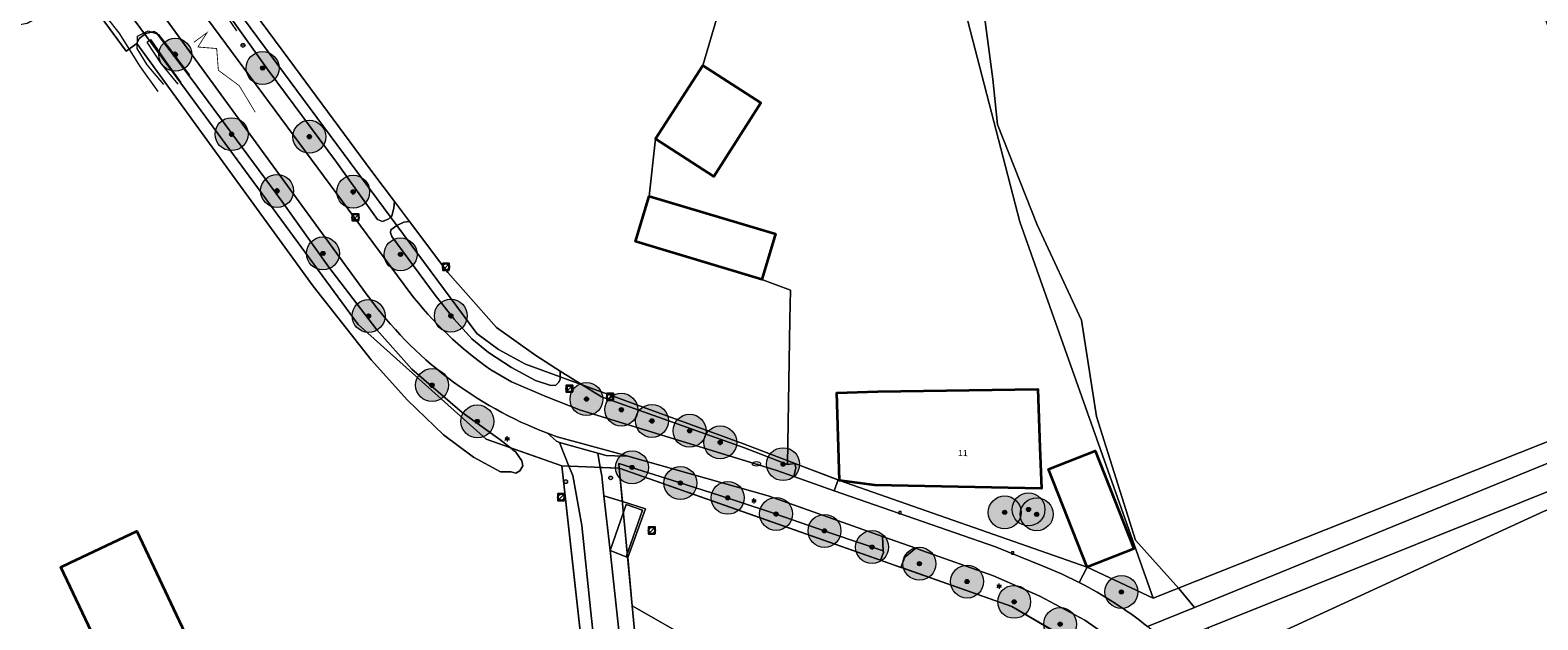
# Model space of a CAD drawing. Header units: metres. Extents: x 163543 to 168130, y 402678 to 405437.
# Tile 137 of 256: x 164793 to 164977, y 403471 to 403543. Entities that reach past the tile are written whole.
import ezdxf
from ezdxf.enums import TextEntityAlignment as Align

# ---------------------------------------------------------------- set-up
doc = ezdxf.new("R2010")
doc.units = ezdxf.units.M
doc.layers.get('0').update_dxf_attribs({"lineweight": 25})
for name, color, linetype, lineweight in [('X-CA190022.004-UO-BBM_bebording bebakening markering_v0.4$0$VERKEERSBORDPAAL', 7, 'Continuous', 25), ('X-CA190022.004-UO-BGT_Ondergrond$0$GE_201_SHDHek_Lijn_GEM', 253, 'X-CA190022.004-UO-BGT_Ondergrond$0$Hekwerk', 9), ('X-CA190022.004-UO-BGT_Ondergrond$0$GE_203_VGOHaag_Lijn_GEM', 253, 'X-CA190022.004-UO-BGT_Ondergrond$0$Heg', 9), ('X-CA190022.004-UO-BGT_Ondergrond$0$GE_314_WGDRijbaanLokaleweg_Vlak_GEM', 253, 'Continuous', 9), ('X-CA190022.004-UO-BGT_Ondergrond$0$GE_322_WGDInrit_Vlak_GEM', 253, 'Continuous', 9), ('X-CA190022.004-UO-BGT_Ondergrond$0$GE_363_OWGBerm_openverharding_Vlak_GEM', 253, 'Continuous', 9), ('X-CA190022.004-UO-BGT_Ondergrond$0$GE_364_OWGBerm_halfverhard_Vlak_GEM', 253, 'Continuous', 9), ('X-CA190022.004-UO-BGT_Ondergrond$0$GE_367_OWGBerm_groenvoorziening_grasenk_GEM', 253, 'Continuous', 9), ('X-CA190022.004-UO-BGT_Ondergrond$0$GE_401_OTDErf_Vlak_GEM', 253, 'Continuous', 9), ('X-CA190022.004-UO-BGT_Ondergrond$0$GE_4502_GBKN_Huisnummer_Lijn_GEM', 7, 'Continuous', 9), ('X-CA190022.004-UO-BGT_Ondergrond$0$GE_476_BTDGraslandagrarisch_Vlak_GEM', 253, 'Continuous', 9), ('X-CA190022.004-UO-BGT_Ondergrond$0$GE_477_BTDGroenvoorziening_Vlak_GEM', 253, 'Continuous', 9), ('X-CA190022.004-UO-BGT_Ondergrond$0$GE_491_VGOHaag_Inrichtend_Vlak_GEM', 253, 'Continuous', 9), ('X-CA190022.004-UO-BGT_Ondergrond$0$GE_523_WTDGreppel_drogesloot_Vlak_GEM', 253, 'Continuous', 9), ('X-CA190022.004-UO-BGT_Ondergrond$0$GE_601_PNDgrondvlakpand_Vlak_MV_GEM', 34, 'Continuous', 35), ('X-CA190022.004-UO-BGT_Ondergrond$0$GE_814_BRDVerkeersbord_Punt_GEM', 253, 'Continuous', 9), ('X-CA190022.004-UO-BGT_Ondergrond$0$GE_861_PALLichtmast_Punt_GEM', 253, 'Continuous', 9), ('X-CA190022.004-UO-BGT_Ondergrond$0$GE_882_PutBrandkraan_Punt_GEM', 253, 'Continuous', 9), ('X-CA190022.004-UO-BGT_Ondergrond$0$GE_885_PutInspectieofRioolput_Punt_GEM', 253, 'Continuous', 9), ('X-CA190022.004-UO-BGT_Ondergrond$0$GE_886_PutKolk_Punt_GEM', 253, 'Continuous', 9), ('X-CA190022.004-UO-BGT_Ondergrond$0$N-WE-RI-PUT_INSPECTIE-S', 253, 'Continuous', 9), ('X-CA190022.004-UO-DTM inmeting_v0.1$0$B-WE-GR-BOOM-S', 246, 'Continuous', 0), ('X-CA190022.004-UO-DTM inmeting_v0.1$0$B-WE-GW-TALUD_KRUIN-G', 246, 'Continuous', 0), ('X-CA190022.004-UO-DTM inmeting_v0.1$0$B-WE-GW-TALUD_TEEN-G', 246, 'Continuous', 0), ('X-CA190022.004-UO-DTM inmeting_v0.1$0$B-WE-IE-TERREINAFSCHEIDING_KUNSTMATIG_RASTERHEKWERK-G', 246, 'X-CA190022.004-UO-DTM inmeting_v0.1$0$IE-TERREINAFSCHEIDING-KUNSTMATIG-OPEN', 0), ('X-CA190022.004-UO-DTM inmeting_v0.1$0$B-WE-VH-VERHARDING_ASFALT-G', 246, 'Continuous', 0), ('X-CA190022.004-UO-DWM_Beplanting$0$B-WE-GR-BOOM-S AFKOMSTIG UIT BGT', 252, 'Continuous', 0), ('X-CA190022.004-UO-DWM_Snelfietsroute$0$N-WE-VW-MARKERING_LANGS_STREEP_DOORGETROKKEN_010-G', 7, 'Continuous', 0), ('X-CA190022.004-UO-KAD_Percelen$0$B-WE-KG-GRENS_PERCEEL-GV', 150, 'Continuous', 9), ('X-CA190022.004-UO-WHM_Riolering gemeente_NLCS_v0.1$0$B-WE-RI-PUT-S', 214, 'Continuous', 15)]:
    doc.layers.add(name, color=color, linetype=linetype, lineweight=lineweight)
doc.layers.add('X-CA190022.004-UO-DWM_Beplanting$0$B-WE-GR-BOOM-S AFKOMSTIG UIT BOMENBESTAND GEMEENTE', color=252, linetype='Continuous')
doc.layers.add('X-CA190022.004-UO-DWM_Beplanting$0$N-GV-GR-GRAS-A-200', color=7, linetype='Continuous')
doc.styles.add('X-CA190022.004-UO-BGT_Ondergrond$0$BGT_NAR', font='arial.ttf', dxfattribs={"height": 1})
doc.styles.add('X-CA190022.004-UO-BGT_Ondergrond$0$NLCS-ISO', font='NLCS-ISO.ttf')
doc.linetypes.add('X-CA190022.004-UO-BGT_Ondergrond$0$Heg', pattern='A,5,-1.5,[2,dgnlstyle-meierijstad.shx,S=0.007937,R=45,X=0,Y=0],-1.5', length=8)
doc.linetypes.add('X-CA190022.004-UO-BGT_Ondergrond$0$Hekwerk', pattern='A,5,-1.5,[2,dgnlstyle-Veghel.shx,S=0.007937,R=0,X=0,Y=0],-1.5', length=8)
doc.linetypes.add('X-CA190022.004-UO-DTM inmeting_v0.1$0$IE-TERREINAFSCHEIDING-KUNSTMATIG-OPEN', pattern='A,7,-1.5,[67,NLCS.SHX,S=0.75,R=0,X=0,Y=0],-1.5', length=10)

# ---------------------------------------------------------------- blocks, each defined once
blk = doc.blocks.new('X-CA190022.004-UO-BGT_Ondergrond$0$SRI-KOLK-SO')
at = {"color": 0, "linetype": 'ByBlock', "lineweight": 18}
blk.add_lwpolyline([(-1.125, -1.125), (1.125, -1.125), (1.125, 1.125), (-1.125, 1.125)], close=True, dxfattribs=at)
at = {"color": 0, "linetype": 'ByBlock', "lineweight": 18, "style": 'X-CA190022.004-UO-BGT_Ondergrond$0$NLCS-ISO'}
blk.add_text('k', height=1.5, dxfattribs=at).set_placement((0, 0), align=Align.MIDDLE_CENTER)
blk = doc.blocks.new('X-CA190022.004-UO-BGT_Ondergrond$0$IMGEOKolk')
at = {"xscale": 5, "yscale": 5, "zscale": 5}
blk.add_blockref('X-CA190022.004-UO-BGT_Ondergrond$0$SRI-KOLK-SO', (0, 0), dxfattribs=at)
blk = doc.blocks.new('X-CA190022.004-UO-BGT_Ondergrond$0$SKL-WATER_BRANDKRAAN_BRANDPUT-SO')
at = {"color": 0, "linetype": 'ByBlock', "lineweight": 18}
blk.add_ellipse((0, 0), major_axis=(2.5, 0), ratio=0.54, dxfattribs=at)
at = {"color": 0, "linetype": 'ByBlock', "lineweight": 18, "style": 'X-CA190022.004-UO-BGT_Ondergrond$0$NLCS-ISO'}
blk.add_text('bk', height=1.5, dxfattribs=at).set_placement((0.16, 0), align=Align.MIDDLE_CENTER)
blk = doc.blocks.new('X-CA190022.004-UO-BGT_Ondergrond$0$IMGEOBrandkraanput')
at = {"xscale": 5, "yscale": 5, "zscale": 5}
blk.add_blockref('X-CA190022.004-UO-BGT_Ondergrond$0$SKL-WATER_BRANDKRAAN_BRANDPUT-SO', (0, 0), dxfattribs=at)
blk = doc.blocks.new('X-CA190022.004-UO-BGT_Ondergrond$0$SIE-WEG_PAAL_VERKEERSBORD-SO')
at = {"linetype": 'ByBlock', "lineweight": 18}
blk.add_circle((0, 0), 1.5, dxfattribs=at)
at = {"linetype": 'ByBlock', "lineweight": 18, "style": 'X-CA190022.004-UO-BGT_Ondergrond$0$NLCS-ISO'}
blk.add_text('vb', height=1.5, dxfattribs=at).set_placement((0, 0.1), align=Align.MIDDLE_CENTER)
blk = doc.blocks.new('X-CA190022.004-UO-BGT_Ondergrond$0$IMGEOVerkeersbord')
at = {"xscale": 5, "yscale": 5, "zscale": 5}
blk.add_blockref('X-CA190022.004-UO-BGT_Ondergrond$0$SIE-WEG_PAAL_VERKEERSBORD-SO', (0, 0), dxfattribs=at)
blk = doc.blocks.new('X-CA190022.004-UO-BGT_Ondergrond$0$SRI-PUT_INSPECTIEPUT_RIOOLPUT-SO')
at = {"color": 0, "linetype": 'ByBlock', "lineweight": 18}
blk.add_lwpolyline([(-1.12, -1.12), (1.12, -1.12), (1.12, 1.12), (-1.12, 1.12)], close=True, dxfattribs=at)
at = {"color": 0, "linetype": 'ByBlock', "lineweight": 18, "style": 'X-CA190022.004-UO-BGT_Ondergrond$0$NLCS-ISO'}
blk.add_text('r', height=1.5, dxfattribs=at).set_placement((0, 0.28), align=Align.MIDDLE_CENTER)
blk = doc.blocks.new('X-CA190022.004-UO-BGT_Ondergrond$0$IMGEOInspectierioolput')
at = {"layer": 'X-CA190022.004-UO-BGT_Ondergrond$0$N-WE-RI-PUT_INSPECTIE-S', "xscale": 10, "yscale": 10, "zscale": 10}
blk.add_blockref('X-CA190022.004-UO-BGT_Ondergrond$0$SRI-PUT_INSPECTIEPUT_RIOOLPUT-SO', (0, 0), dxfattribs=at)
blk = doc.blocks.new('X-CA190022.004-UO-BGT_Ondergrond$0$N-SIE-WEG_LICHTMAST-SO')
h = blk.add_hatch(color=256)
h.paths.add_polyline_path([(1.2, 0.5, 0.658505), (-1.2, 0.5)])
h.paths.add_polyline_path([(-1.2, -0.5, 0.658505), (1.2, -0.5)])
at = {"flags": 128}
for points in [[(-2.2, 1.3), (-1.1, 0.6)], [(-1.2, 0.5), (1.2, 0.5)], [(0, 1.3), (0, 2.5)], [(1.1, 0.6), (2.2, 1.3)], [(-2.2, -1.3), (-1.1, -0.6)], [(-1.2, -0.5), (1.2, -0.5)], [(0, -1.3), (0, -2.5)], [(2.2, -1.3), (1.1, -0.6)]]:
    blk.add_lwpolyline(points, dxfattribs=at)
at = {"ltscale": 0.5}
blk.add_circle((0, 0), 1.27, dxfattribs=at)
at = {"style": 'X-CA190022.004-UO-BGT_Ondergrond$0$NLCS-ISO'}
blk.add_attdef('TYPE', text='', height=1.8, dxfattribs=at).set_placement((0, 2.5), align=Align.BOTTOM_CENTER)
blk = doc.blocks.new('X-CA190022.004-UO-BGT_Ondergrond$0$IMGEOLichtmastpaal')
at = {"xscale": 5, "yscale": 5, "zscale": 5}
blk.add_blockref('X-CA190022.004-UO-BGT_Ondergrond$0$N-SIE-WEG_LICHTMAST-SO', (0, 6.4), dxfattribs=at)
blk = doc.blocks.new('X-CA190022.004-UO-WHM_Riolering gemeente_NLCS_v0.1$0$B-SRI-PUT_BETON-SO')
blk.add_line((-1.41, -1.41), (1.41, 1.41))
at = {"lineweight": -3, "flags": 128}
blk.add_lwpolyline([(2, -2), (2, 2), (-2, 2), (-2, -2)], close=True, dxfattribs=at)
at = {"lineweight": -3}
blk.add_circle((0, 0), 2, dxfattribs=at)
blk = doc.blocks.new('X-CA190022.004-UO-DTM inmeting_v0.1$0$boom')
h = blk.add_hatch()
h.set_pattern_fill('ANSI31', color=256, scale=0.13)
h.paths.add_polyline_path([(-1, 0, 1), (1, 0, 1)])
blk.add_circle((0, 0), 1)
blk = doc.blocks.new('X-CA190022.004-UO-DWM_Beplanting$0$SGR-BOOM_01-SO')
at = {"linetype": 'ByBlock', "lineweight": 18}
h = blk.add_hatch(color=0, dxfattribs=at)
h.dxf.hatch_style = 1
edge = h.paths.add_edge_path()
edge.add_arc((0, 0), 0.25, 0, 360)
at = {"color": 0, "linetype": 'ByBlock', "lineweight": 18}
for radius in [2, 0.25]:
    blk.add_circle((0, 0), radius, dxfattribs=at)
blk = doc.blocks.new('X-CA190022.004-UO-DWM_Beplanting$0$IMGEOBoom')
at = {"transparency": 33554457}
h = blk.add_hatch(color=256, dxfattribs=at)
h.dxf.hatch_style = 1
edge = h.paths.add_edge_path()
edge.add_arc((0, 0), 100, 0, 360)
edge = h.paths.add_edge_path(flags=17)
edge.add_arc((0, 0), 12.5, 0, 360)
h = blk.add_hatch()
h.set_pattern_fill('ANGLE', color=256)
h.set_pattern_definition([(0, (0, 0), (0, 6.985), [5.08, -1.905]), (90, (0, 0), (-6.985, 4e-16), [5.08, -1.905])])
edge = h.paths.add_edge_path(flags=17)
edge.add_arc((0, 0), 12.5, 0, 360)
at = {"layer": 'X-CA190022.004-UO-DWM_Beplanting$0$N-GV-GR-GRAS-A-200'}
h = blk.add_hatch(color=256, dxfattribs=at)
h.dxf.hatch_style = 1
edge = h.paths.add_edge_path(flags=17)
edge.add_arc((0, 0), 12.5, 0, 360)
at = {"xscale": 50, "yscale": 50, "zscale": 50}
blk.add_blockref('X-CA190022.004-UO-DWM_Beplanting$0$SGR-BOOM_01-SO', (0, 0), dxfattribs=at)
blk = doc.blocks.new('X-CA190022.004-UO-BBM_bebording bebakening markering_v0.4$0$_Dot')
at = {"color": 0, "linetype": 'ByBlock', "const_width": 0.5}
blk.add_lwpolyline([(-0.25, 0, 1), (0.25, 0, 1)], format="xyb", close=True, dxfattribs=at)

msp = doc.modelspace()

# ---------------------------------------------------------------- linework, layer by layer
at = {"layer": 'X-CA190022.004-UO-BGT_Ondergrond$0$GE_201_SHDHek_Lijn_GEM'}
for p, q in [((164824.925, 403539.208), (164816.43, 403550.653)), ((164835.006, 403525.555), (164824.925, 403539.208)), ((164837.744, 403521.908), (164835.006, 403525.555)), ((164839.557, 403519.494), (164837.744, 403521.908)), ((164844.213, 403513.292), (164839.557, 403519.494)), ((164850.127, 403506.624), (164844.213, 403513.292)), ((164854.889, 403503.211), (164850.127, 403506.624)), ((164857.876, 403501.339), (164854.889, 403503.211)), ((164862.867, 403498.211), (164857.876, 403501.339)), ((164862.867, 403498.211), (164875.49, 403493.73)), ((164875.49, 403493.73), (164880.259, 403492.023)), ((164880.259, 403492.023), (164885.472, 403489.976))]:
    msp.add_line(p, q, dxfattribs=at)
at = {"layer": 'X-CA190022.004-UO-BGT_Ondergrond$0$GE_203_VGOHaag_Lijn_GEM'}
for p, q in [((164799.971, 403547.237), (164805.156, 403540.166)), ((164885.753, 403507.603), (164885.472, 403489.976)), ((164865.033, 403489.542), (164864.977, 403490.129)), ((164864.977, 403490.129), (164871.434, 403488.077)), ((164865.033, 403489.542), (164864.977, 403490.129)), ((164864.977, 403490.129), (164871.434, 403488.077)), ((164871.434, 403488.077), (164877.253, 403486.246)), ((164871.434, 403488.077), (164877.253, 403486.246)), ((164877.253, 403486.246), (164883.051, 403484.338)), ((164877.253, 403486.246), (164883.051, 403484.338)), ((164883.051, 403484.338), (164890.961, 403481.595)), ((164883.051, 403484.338), (164890.961, 403481.595)), ((164890.961, 403481.595), (164897.104, 403479.51)), ((164890.961, 403481.595), (164897.104, 403479.51))]:
    msp.add_line(p, q, dxfattribs=at)
at = {"layer": 'X-CA190022.004-UO-BGT_Ondergrond$0$GE_314_WGDRijbaanLokaleweg_Vlak_GEM', "flags": 128}
for points in [[(164834.55, 403510.41), (164808.003, 403546.836), (164807.381, 403547.69), (164810.555, 403550.158), (164811.257, 403549.212), (164839.612, 403510.857)], [(164849.45, 403501.48), (164851.936, 403500.024), (164856.119, 403498.253), (164860.35, 403496.6), (164884.04, 403489.29), (164886.233, 403488.525), (164891.154, 403486.808), (164910.72, 403479.98), (164916.523, 403477.659), (164918.743, 403476.711), (164920.915, 403475.659)], [(164987.254, 403490.483), (164936.523, 403470.173), (164931.67, 403468.23), (164930.468, 403469.305), (164929.218, 403470.324), (164934.918, 403472.65), (164986.179, 403493.565), (164995.617, 403497.416), (165006.079, 403501.684), (165007.2, 403498.468), (164987.254, 403490.483)], [(164857.52, 403493.35), (164864.96, 403491.33), (164866.075, 403491.013), (164864.505, 403491.026), (164863.464, 403491.106), (164862.425, 403491.384), (164857.796, 403492.658), (164857.424, 403492.813), (164856.308, 403493.795), (164857.52, 403493.35)], [(164926.095, 403467.899), (164925.6, 403468.29), (164921.589, 403471.078), (164916.13, 403474), (164910.48, 403476.49), (164901.8, 403479.56), (164901.063, 403479.821), (164896.994, 403481.26), (164883.11, 403486.17), (164866.075, 403491.013), (164864.96, 403491.33), (164857.52, 403493.35), (164856.308, 403493.795)], [(164869.825, 403427.584), (164865.083, 403427.02), (164865.527, 403427.87), (164865.922, 403428.627), (164864.796, 403438.978), (164864.735, 403439.533), (164863.473, 403453.96), (164862.494, 403463.715), (164861.594, 403472.05), (164860.502, 403482.569), (164859.39, 403488.66), (164858.936, 403489.798), (164857.796, 403492.658), (164862.425, 403491.384), (164862.732, 403489.638), (164862.91, 403488.63), (164863.18, 403486.203), (164863.92, 403479.557), (164865.637, 403463.889)]]:
    msp.add_lwpolyline(points, dxfattribs=at)
at = {"layer": 'X-CA190022.004-UO-BGT_Ondergrond$0$GE_314_WGDRijbaanLokaleweg_Vlak_GEM', "extrusion": (0, 0, -1)}
for centre, radius, start, end in [((-164873.433, 403538.775), 48.129, 290.84303, 323.88964), ((-164897.396, 403429.927), 51.426, 117.21594, 128.2287)]:
    msp.add_arc(centre, radius, start, end, dxfattribs=at)
at = {"layer": 'X-CA190022.004-UO-BGT_Ondergrond$0$GE_314_WGDRijbaanLokaleweg_Vlak_GEM'}
msp.add_arc((164875.658, 403538.826), 45.624, 217.80859, 234.94013, dxfattribs=at)
at = {"layer": 'X-CA190022.004-UO-BGT_Ondergrond$0$GE_322_WGDInrit_Vlak_GEM', "flags": 128}
for points in [[(164886.356, 403490.097), (164891.617, 403488.132), (164891.154, 403486.808), (164886.233, 403488.525), (164886.482, 403489.587), (164886.356, 403490.097)], [(164865.417, 403485.488), (164868.22, 403484.592), (164866.102, 403478.713), (164865.898, 403478.792), (164867.848, 403484.455), (164865.862, 403485.139), (164863.92, 403479.557), (164863.18, 403486.203), (164865.417, 403485.488)], [(164867.848, 403484.455), (164865.898, 403478.792), (164863.92, 403479.557), (164865.862, 403485.139), (164867.848, 403484.455)], [(164901.063, 403479.821), (164899.744, 403478.738), (164899.256, 403477.5), (164896.779, 403478.393), (164897.115, 403479.326), (164897.104, 403479.51), (164896.994, 403481.26), (164901.063, 403479.821)]]:
    msp.add_lwpolyline(points, dxfattribs=at)
at = {"layer": 'X-CA190022.004-UO-BGT_Ondergrond$0$GE_363_OWGBerm_openverharding_Vlak_GEM', "flags": 128}
msp.add_lwpolyline([(164891.81, 403488.06), (164921.88, 403477.54), (164920.915, 403475.659), (164918.743, 403476.711), (164916.523, 403477.659), (164910.72, 403479.98), (164891.154, 403486.808), (164891.617, 403488.132), (164891.81, 403488.06)], dxfattribs=at)
at = {"layer": 'X-CA190022.004-UO-BGT_Ondergrond$0$GE_364_OWGBerm_halfverhard_Vlak_GEM', "flags": 128}
for points in [[(164866.075, 403491.013), (164883.11, 403486.17), (164896.994, 403481.26), (164897.104, 403479.51), (164890.961, 403481.595), (164883.051, 403484.338), (164877.253, 403486.246), (164871.434, 403488.077), (164864.977, 403490.129), (164865.033, 403489.542), (164862.732, 403489.638), (164862.425, 403491.384), (164863.464, 403491.106), (164864.505, 403491.026), (164866.075, 403491.013)], [(164865.033, 403489.542), (164865.417, 403485.488), (164863.18, 403486.203), (164862.91, 403488.63), (164862.732, 403489.638), (164865.033, 403489.542)]]:
    msp.add_lwpolyline(points, dxfattribs=at)
at = {"layer": 'X-CA190022.004-UO-BGT_Ondergrond$0$GE_367_OWGBerm_groenvoorziening_grasenk_GEM', "flags": 128}
for points in [[(164839.612, 403510.857), (164811.257, 403549.212), (164810.555, 403550.158), (164809.934, 403550.997), (164808.24, 403553.281), (164808.297, 403554.21), (164810.26, 403555.972), (164811.274, 403557.307), (164812.075, 403556.422), (164814.494, 403553.261), (164816.43, 403550.653), (164815.615, 403550.561)], [(164814.32, 403549.236), (164822.388, 403537.856), (164830.712, 403526.694), (164835.681, 403519.727), (164836.281, 403519.489), (164837.046, 403519.832), (164837.429, 403520.159), (164837.65, 403521.141), (164837.744, 403521.908), (164839.557, 403519.494), (164838.889, 403519.401), (164838.027, 403518.992), (164837.297, 403518.503), (164837.242, 403518.103), (164837.422, 403517.683), (164842.663, 403510.552), (164845.003, 403507.652), (164847.145, 403505.243), (164849.179, 403503.581), (164851.94, 403501.79), (164854.885, 403500.198), (164856.74, 403499.574), (164857.341, 403499.645), (164857.651, 403499.954), (164857.87, 403500.317), (164857.872, 403500.936), (164857.876, 403501.339), (164862.867, 403498.211), (164875.49, 403493.73), (164880.259, 403492.023), (164885.472, 403489.976), (164886.356, 403490.097), (164886.482, 403489.587), (164886.233, 403488.525), (164884.04, 403489.29), (164860.35, 403496.6), (164856.119, 403498.253), (164851.936, 403500.024), (164849.45, 403501.48)], [(164856.308, 403493.795), (164857.424, 403492.813), (164857.796, 403492.658), (164858.936, 403489.798), (164858.048, 403489.835), (164851.832, 403492), (164850.551, 403493.02), (164845.955, 403496.291), (164839.854, 403501.586), (164835.589, 403506.33), (164829.767, 403513.937), (164824.074, 403521.961), (164813.048, 403536.862), (164808.822, 403542.389), (164808.549, 403542.553), (164807.529, 403542.301), (164806.745, 403541.721), (164806.434, 403541.103), (164805.156, 403540.166), (164799.971, 403547.237)], [(164808.003, 403546.836), (164834.55, 403510.41)], [(164859.39, 403488.66), (164860.502, 403482.569), (164861.594, 403472.05), (164862.494, 403463.715), (164863.473, 403453.96), (164864.735, 403439.533), (164864.796, 403438.978), (164863.804, 403440.157), (164863.666, 403441.296), (164862.249, 403453.006), (164860.686, 403466.129), (164859.593, 403475.949), (164858.863, 403482.515), (164858.048, 403489.835), (164858.936, 403489.798), (164859.39, 403488.66)], [(164866.612, 403472.854), (164867.38, 403464.74), (164867.508, 403463.249), (164865.637, 403463.889), (164863.92, 403479.557), (164865.898, 403478.792), (164866.102, 403478.713), (164866.612, 403472.854)], [(164927.499, 403465.805), (164925.819, 403465.518), (164925.189, 403465.167), (164924.085, 403466.159), (164921.671, 403467.512), (164912.727, 403472.756), (164899.56, 403477.39), (164899.256, 403477.5), (164899.744, 403478.738), (164901.063, 403479.821), (164901.8, 403479.56)], [(164901.8, 403479.56), (164910.48, 403476.49), (164916.13, 403474), (164921.589, 403471.078), (164925.6, 403468.29), (164926.095, 403467.899)]]:
    msp.add_lwpolyline(points, dxfattribs=at)
at = {"layer": 'X-CA190022.004-UO-BGT_Ondergrond$0$GE_367_OWGBerm_groenvoorziening_grasenk_GEM'}
msp.add_arc((164873.433, 403538.775), 48.129, 216.11036, 249.15697, dxfattribs=at)
at = {"layer": 'X-CA190022.004-UO-BGT_Ondergrond$0$GE_367_OWGBerm_groenvoorziening_grasenk_GEM', "extrusion": (0, 0, -1)}
msp.add_arc((-164875.658, 403538.826), 45.624, 305.05987, 322.19141, dxfattribs=at)
at = {"layer": 'X-CA190022.004-UO-BGT_Ondergrond$0$GE_401_OTDErf_Vlak_GEM', "flags": 128}
for points in [[(164793.081, 403543.524), (164799.971, 403547.237), (164805.156, 403540.166), (164806.434, 403541.103), (164827.881, 403511.643), (164834.892, 403502.714), (164839.324, 403497.819), (164843.689, 403493.586), (164847.328, 403490.874), (164850.635, 403489.088), (164851.906, 403489.103), (164852.488, 403488.938), (164852.962, 403489.209), (164853.346, 403489.845), (164853.202, 403490.428), (164852.477, 403491.486), (164851.832, 403492), (164858.048, 403489.835), (164858.863, 403482.515), (164859.593, 403475.949), (164860.686, 403466.129)], [(164920.915, 403475.659), (164921.88, 403477.54), (164891.81, 403488.06), (164891.617, 403488.132), (164886.356, 403490.097), (164885.472, 403489.976), (164885.753, 403507.603), (164885.854, 403511.176), (164882.36, 403512.47), (164884.01, 403517.98), (164868.69, 403522.58), (164869.445, 403529.519), (164876.522, 403524.975), (164882.255, 403533.901), (164875.177, 403538.446), (164876.838, 403544.078)], [(164909.489, 403543.772), (164910.407, 403536.775), (164910.98, 403531.269), (164915.798, 403519.11), (164921.189, 403507.524)], [(164921.189, 403507.524), (164923.024, 403495.824), (164927.727, 403480.797), (164933.004, 403474.947), (164934.918, 403472.65), (164929.218, 403470.324)], [(164891.81, 403488.06), (164891.45, 403498.69), (164896.45, 403498.85), (164915.876, 403499.151), (164916.142, 403492.056), (164916.33, 403487.06), (164896.1, 403487.49), (164891.81, 403488.06)], [(164921.88, 403477.54), (164917.17, 403489.43), (164922.83, 403491.66), (164927.53, 403479.77), (164921.88, 403477.54)], [(164867.38, 403464.74), (164866.612, 403472.854), (164866.102, 403478.713), (164868.22, 403484.592), (164865.417, 403485.488), (164865.033, 403489.542), (164880.806, 403483.99), (164896.779, 403478.393), (164899.256, 403477.5), (164899.56, 403477.39), (164912.727, 403472.756), (164921.671, 403467.512)], [(164798.307, 403478.048), (164806.441, 403481.891), (164815.043, 403463.725), (164806.864, 403459.863), (164805.829, 403459.374), (164797.217, 403477.533), (164798.307, 403478.048)]]:
    msp.add_lwpolyline(points, dxfattribs=at)
at = {"layer": 'X-CA190022.004-UO-BGT_Ondergrond$0$GE_401_OTDErf_Vlak_GEM'}
msp.add_arc((164897.396, 403429.927), 51.426, 51.7713, 62.78406, dxfattribs=at)
at = {"layer": 'X-CA190022.004-UO-BGT_Ondergrond$0$GE_476_BTDGraslandagrarisch_Vlak_GEM', "flags": 128}
for points in [[(164986.179, 403493.565), (164934.918, 403472.65), (164933.004, 403474.947), (164927.727, 403480.797), (164923.024, 403495.824), (164921.189, 403507.524), (164915.798, 403519.11), (164910.98, 403531.269), (164910.407, 403536.775), (164909.489, 403543.772), (164908.801, 403547.901), (164906.965, 403549.622), (164903.889, 403561.032), (164913.414, 403563.445), (164930.559, 403567.954), (164927.087, 403573.025), (164956.907, 403597.073), (164973.898, 403555.082), (164973.496, 403554.899), (164979.514, 403538.624)], [(164876.838, 403544.078), (164875.177, 403538.446), (164869.445, 403529.519), (164868.69, 403522.58), (164867.02, 403517.08), (164882.36, 403512.47), (164885.854, 403511.176), (164885.753, 403507.603), (164885.472, 403489.976), (164880.259, 403492.023), (164875.49, 403493.73), (164862.867, 403498.211), (164857.876, 403501.339), (164854.889, 403503.211), (164850.127, 403506.624), (164844.213, 403513.292), (164839.557, 403519.494), (164837.744, 403521.908), (164835.006, 403525.555), (164824.925, 403539.208), (164816.43, 403550.653)], [(165013.332, 403499.956), (165030.959, 403452.747), (165023.079, 403449.483), (165008.747, 403442.968), (164979.896, 403430.855), (164977.861, 403430.461), (164969.732, 403438.585), (164937.813, 403467.612), (164936.523, 403470.173), (164987.254, 403490.483), (165007.2, 403498.468), (165007.367, 403497.99), (165008.172, 403498.022), (165013.332, 403499.956)]]:
    msp.add_lwpolyline(points, dxfattribs=at)
at = {"layer": 'X-CA190022.004-UO-BGT_Ondergrond$0$GE_477_BTDGroenvoorziening_Vlak_GEM', "flags": 128}
msp.add_lwpolyline([(164877.253, 403486.246), (164883.051, 403484.338), (164890.961, 403481.595), (164897.104, 403479.51), (164897.115, 403479.326), (164896.779, 403478.393), (164880.806, 403483.99), (164865.033, 403489.542), (164864.977, 403490.129), (164871.434, 403488.077), (164877.253, 403486.246)], dxfattribs=at)
at = {"layer": 'X-CA190022.004-UO-BGT_Ondergrond$0$GE_491_VGOHaag_Inrichtend_Vlak_GEM', "flags": 128}
msp.add_lwpolyline([(164865.033, 403489.542), (164864.977, 403490.129), (164871.434, 403488.077), (164877.253, 403486.246), (164883.051, 403484.338), (164890.961, 403481.595), (164897.104, 403479.51), (164897.115, 403479.326), (164896.779, 403478.393), (164880.806, 403483.99), (164865.033, 403489.542)], dxfattribs=at)
at = {"layer": 'X-CA190022.004-UO-BGT_Ondergrond$0$GE_523_WTDGreppel_drogesloot_Vlak_GEM', "flags": 128}
for points in [[(164816.43, 403550.653), (164824.925, 403539.208), (164835.006, 403525.555), (164837.744, 403521.908), (164837.65, 403521.141), (164837.429, 403520.159), (164837.046, 403519.832), (164836.281, 403519.489), (164835.681, 403519.727), (164830.712, 403526.694), (164822.388, 403537.856), (164814.32, 403549.236), (164814.139, 403549.655), (164814.194, 403550.055), (164814.577, 403550.382), (164815.615, 403550.561), (164816.43, 403550.653)], [(164813.048, 403536.862), (164824.074, 403521.961), (164829.767, 403513.937), (164835.589, 403506.33), (164839.854, 403501.586), (164845.955, 403496.291), (164850.551, 403493.02), (164851.832, 403492), (164852.477, 403491.486), (164853.202, 403490.428), (164853.346, 403489.845), (164852.962, 403489.209), (164852.488, 403488.938), (164851.906, 403489.103), (164850.635, 403489.088), (164847.328, 403490.874), (164843.689, 403493.586), (164839.324, 403497.819), (164834.892, 403502.714), (164827.881, 403511.643), (164806.434, 403541.103), (164806.745, 403541.721), (164807.529, 403542.301), (164808.549, 403542.553), (164808.822, 403542.389), (164813.048, 403536.862)], [(164839.557, 403519.494), (164844.213, 403513.292), (164850.127, 403506.624), (164854.889, 403503.211), (164857.876, 403501.339), (164857.872, 403500.936), (164857.87, 403500.317), (164857.651, 403499.954), (164857.341, 403499.645), (164856.74, 403499.574), (164854.885, 403500.198), (164851.94, 403501.79), (164849.179, 403503.581), (164847.145, 403505.243), (164845.003, 403507.652), (164842.663, 403510.552), (164837.422, 403517.683), (164837.242, 403518.103), (164837.297, 403518.503), (164838.027, 403518.992), (164838.889, 403519.401), (164839.557, 403519.494)]]:
    msp.add_lwpolyline(points, dxfattribs=at)
at = {"layer": 'X-CA190022.004-UO-BGT_Ondergrond$0$GE_601_PNDgrondvlakpand_Vlak_MV_GEM', "flags": 128}
for points in [[(164875.177, 403538.446), (164882.255, 403533.901), (164876.522, 403524.975), (164869.445, 403529.519), (164875.177, 403538.446)], [(164868.69, 403522.58), (164884.01, 403517.98), (164882.36, 403512.47), (164867.02, 403517.08), (164868.69, 403522.58)], [(164896.45, 403498.85), (164915.876, 403499.151), (164916.142, 403492.056), (164916.33, 403487.06), (164896.1, 403487.49), (164891.81, 403488.06), (164891.45, 403498.69), (164896.45, 403498.85)], [(164921.88, 403477.54), (164917.17, 403489.43), (164922.83, 403491.66), (164927.53, 403479.77), (164921.88, 403477.54)], [(164798.307, 403478.048), (164806.441, 403481.891), (164815.043, 403463.725), (164806.864, 403459.863), (164805.829, 403459.374), (164797.217, 403477.533), (164798.307, 403478.048)]]:
    msp.add_lwpolyline(points, dxfattribs=at)
at = {"layer": 'X-CA190022.004-UO-DTM inmeting_v0.1$0$B-WE-GW-TALUD_KRUIN-G'}
for points in [[(164818.605, 403542.64, 9.211), (164816.146, 403546.188, 9.244), (164814.089, 403549.47, 9.405), (164814.116, 403549.911, 9.32), (164814.616, 403550.38, 9.287)], [(164809.718, 403536.133, 9.152), (164807.717, 403538.513, 9.142), (164806.487, 403540.516, 9.287), (164806.539, 403541.977, 9.251), (164807.842, 403542.657, 9.265), (164809.091, 403542.182, 9.206), (164810.539, 403540.347, 9.219), (164812.852, 403537.244, 9.148)]]:
    msp.add_polyline3d(points, dxfattribs=at)
at = {"layer": 'X-CA190022.004-UO-DTM inmeting_v0.1$0$B-WE-GW-TALUD_TEEN-G'}
for points in [[(164808.18, 403541.571, 8.611), (164807.72, 403541.271, 8.6)], [(164811.479, 403536.178, 8.324), (164809.415, 403538.674, 8.434), (164807.72, 403541.271, 8.6)], [(164811.853, 403536.368, 8.35), (164809.893, 403539.089, 8.44), (164808.18, 403541.571, 8.611)]]:
    msp.add_polyline3d(points, dxfattribs=at)
at = {"layer": 'X-CA190022.004-UO-DTM inmeting_v0.1$0$B-WE-IE-TERREINAFSCHEIDING_KUNSTMATIG_RASTERHEKWERK-G'}
for p, q in [((164802.86, 403544.191, 9.376), (164804.246, 403542.405, 9.329)), ((164804.246, 403542.405, 9.329), (164806.85, 403538.279, 9.269)), ((164806.85, 403538.279, 9.269), (164809.017, 403535.293, 9.232))]:
    msp.add_line(p, q, dxfattribs=at)
at = {"layer": 'X-CA190022.004-UO-DTM inmeting_v0.1$0$B-WE-VH-VERHARDING_ASFALT-G'}
for points in [[(164816.604, 403541.988, 9.39), (164811.887, 403548.411, 9.533), (164808.355, 403553.021, 9.627), (164808.206, 403553.888, 9.631), (164808.545, 403554.52, 9.624), (164809.311, 403555.128, 9.616), (164810.51, 403556.327, 9.595), (164811.979, 403558.293, 9.587), (164814.372, 403562.603, 9.551), (164816.062, 403567.497, 9.508)], [(164813.307, 403539.622, 9.393), (164808.59, 403546.034, 9.46), (164805.16, 403550.76, 9.532), (164804.29, 403551.176, 9.539), (164803.673, 403551.297, 9.542), (164803.086, 403551.056, 9.522), (164799.68, 403549.202, 9.384), (164796.43, 403547.785, 9.273), (164794.297, 403546.778, 9.212)]]:
    msp.add_polyline3d(points, dxfattribs=at)
at = {"layer": 'X-CA190022.004-UO-DWM_Snelfietsroute$0$N-WE-VW-MARKERING_LANGS_STREEP_DOORGETROKKEN_010-G', "const_width": 0.1, "flags": 128}
msp.add_lwpolyline([(164813.365, 403541.245), (164814.978, 403542.429), (164813.863, 403540.68), (164816.148, 403540.496), (164816.35, 403537.854), (164818.878, 403535.988), (164820.828, 403532.768)], dxfattribs=at)
at = {"layer": 'X-CA190022.004-UO-KAD_Percelen$0$B-WE-KG-GRENS_PERCEEL-GV', "flags": 128}
for points in [[(164819.546, 403567.881), (164818.291, 403564.405), (164817.529, 403559.372), (164812.884, 403553.196), (164819.424, 403544.122), (164847.738, 403505.918), (164850.36, 403503.946), (164853.636, 403502.187), (164880.122, 403492.516), (164891.81, 403488.06), (164921.88, 403477.54), (164929.892, 403473.773), (164913.679, 403519.457), (164902.78, 403561.659), (164930.713, 403568.012), (164926.596, 403575.181), (164900.08, 403610.457), (164822.987, 403573.331)], [(164980.253, 403538.935), (164974.103, 403553.839), (164971.563, 403560.24), (164956.674, 403597.762), (164926.596, 403575.181), (164930.713, 403568.012), (164902.78, 403561.659), (164913.679, 403519.457), (164929.892, 403473.773), (164995.489, 403499.804), (164988.445, 403517.858), (164985.048, 403526.866), (164984.835, 403526.786), (164984.326, 403526.583), (164979.514, 403538.624), (164980.053, 403538.839)], [(164973.363, 403435.752), (164938.909, 403466.637), (164977.357, 403484.345), (165014.574, 403498.968), (165028.772, 403457.695), (165031.011, 403450.909), (165035.797, 403452.89), (165076.688, 403336.028), (164980.053, 403429.822)], [(165028.772, 403457.695), (165014.574, 403498.968), (164977.357, 403484.345), (164938.909, 403466.637), (164973.363, 403435.752)], [(164866.612, 403472.854), (164906.278, 403450.229), (164914.403, 403455.632), (164926.724, 403463.811), (164924.085, 403466.159), (164912.727, 403472.756), (164865.033, 403489.542)], [(164866.612, 403472.854), (164867.38, 403464.74), (164867.57, 403462.53), (164871.654, 403428.532), (164875.72, 403430.96), (164887.02, 403437.53), (164906.278, 403450.229)]]:
    msp.add_lwpolyline(points, close=True, dxfattribs=at)
for points in [[(164995.489, 403499.804), (164929.892, 403473.773), (164921.88, 403477.54), (164891.81, 403488.06), (164880.122, 403492.516), (164853.636, 403502.187), (164850.36, 403503.946), (164847.738, 403505.918), (164819.424, 403544.122), (164812.884, 403553.196), (164799.538, 403571.715), (164789.551, 403566.923), (164790.783, 403565.26), (164802.649, 403548.73), (164808.436, 403540.853), (164833.316, 403507.004), (164848.867, 403493.07), (164858.048, 403489.835), (164865.033, 403489.542), (164912.727, 403472.756), (164924.085, 403466.159)], [(164860.969, 403463.589), (164858.048, 403489.835), (164848.867, 403493.07), (164833.316, 403507.004), (164808.436, 403540.853), (164802.649, 403548.73), (164793.081, 403543.524), (164789.839, 403542.878), (164787.928, 403542.792), (164774.138, 403545.724), (164771.263, 403545.786), (164766.236, 403544.544), (164758.78, 403541.048), (164619.909, 403474.821)], [(164867.38, 403464.74), (164866.612, 403472.854), (164865.033, 403489.542), (164858.048, 403489.835), (164860.969, 403463.589)]]:
    msp.add_lwpolyline(points, dxfattribs=at)

# ---------------------------------------------------------------- block references
at = {"layer": 'X-CA190022.004-UO-BBM_bebording bebakening markering_v0.4$0$VERKEERSBORDPAAL', "xscale": 0.2, "yscale": 0.2, "zscale": 0.2, "rotation": 226.7506750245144}
msp.add_blockref('X-CA190022.004-UO-BBM_bebording bebakening markering_v0.4$0$_Dot', (164819.342, 403540.887), dxfattribs=at)
at = {"layer": 'X-CA190022.004-UO-BGT_Ondergrond$0$GE_814_BRDVerkeersbord_Punt_GEM', "xscale": 0.03, "yscale": 0.03, "zscale": 0.02}
for p in [(164819.342, 403540.887), (164858.549, 403487.905), (164863.995, 403488.365)]:
    msp.add_blockref('X-CA190022.004-UO-BGT_Ondergrond$0$IMGEOVerkeersbord', p, dxfattribs=at)
at = {"layer": 'X-CA190022.004-UO-BGT_Ondergrond$0$GE_861_PALLichtmast_Punt_GEM', "xscale": 0.025, "yscale": 0.025, "zscale": 0.025}
for p in [(164851.432, 403492.945), (164881.404, 403485.427), (164911.174, 403475.064)]:
    msp.add_blockref('X-CA190022.004-UO-BGT_Ondergrond$0$IMGEOLichtmastpaal', p, dxfattribs=at)
at = {"layer": 'X-CA190022.004-UO-BGT_Ondergrond$0$GE_882_PutBrandkraan_Punt_GEM', "xscale": 0.04, "yscale": 0.04, "zscale": 0.02}
msp.add_blockref('X-CA190022.004-UO-BGT_Ondergrond$0$IMGEOBrandkraanput', (164881.704, 403490.073), dxfattribs=at)
at = {"layer": 'X-CA190022.004-UO-BGT_Ondergrond$0$GE_885_PutInspectieofRioolput_Punt_GEM', "xscale": 0.025, "yscale": 0.025, "zscale": 0.025}
msp.add_blockref('X-CA190022.004-UO-BGT_Ondergrond$0$IMGEOInspectierioolput', (164859.003, 403499.193), dxfattribs=at)
at = {"layer": 'X-CA190022.004-UO-BGT_Ondergrond$0$GE_886_PutKolk_Punt_GEM', "xscale": 0.025, "yscale": 0.025, "zscale": 0.025}
for p in [(164899.13, 403484.129), (164912.82, 403479.261)]:
    msp.add_blockref('X-CA190022.004-UO-BGT_Ondergrond$0$IMGEOKolk', p, dxfattribs=at)
at = {"layer": 'X-CA190022.004-UO-DTM inmeting_v0.1$0$B-WE-GR-BOOM-S', "linetype": 'ByBlock', "lineweight": -2, "xscale": 0.25, "yscale": 0.25, "zscale": 0.25}
msp.add_blockref('X-CA190022.004-UO-DTM inmeting_v0.1$0$boom', (164811.059, 403539.833, 9.475), dxfattribs=at)
at = {"layer": 'X-CA190022.004-UO-DWM_Beplanting$0$B-WE-GR-BOOM-S AFKOMSTIG UIT BGT', "xscale": 0.02, "yscale": 0.02, "zscale": 0.02}
for p in [(164811.123, 403539.741), (164821.728, 403538.122), (164817.955, 403530.098), (164827.399, 403529.789), (164823.476, 403523.211), (164832.727, 403523.11), (164829.053, 403515.62), (164838.477, 403515.509), (164834.598, 403508.028), (164844.582, 403508.048), (164842.304, 403499.634), (164861.061, 403497.929), (164847.808, 403495.226), (164865.294, 403496.651), (164869.013, 403495.291), (164873.589, 403494.085), (164877.303, 403492.677), (164866.593, 403489.64), (164884.943, 403490.034), (164872.468, 403487.743), (164878.22, 403485.944), (164884.087, 403483.994), (164911.852, 403484.184), (164914.747, 403484.538), (164915.739, 403483.948), (164889.968, 403481.933), (164895.741, 403479.968), (164901.498, 403477.951), (164907.286, 403475.783), (164913.008, 403473.321), (164926.031, 403474.525), (164918.589, 403470.614)]:
    msp.add_blockref('X-CA190022.004-UO-DWM_Beplanting$0$IMGEOBoom', p, dxfattribs=at)
at = {"layer": 'X-CA190022.004-UO-DWM_Beplanting$0$B-WE-GR-BOOM-S AFKOMSTIG UIT BOMENBESTAND GEMEENTE', "xscale": 0.02, "yscale": 0.02, "zscale": 0.02}
for p in [(164811.123, 403539.741), (164821.728, 403538.122), (164817.955, 403530.098), (164827.399, 403529.789), (164823.476, 403523.211), (164832.727, 403523.11), (164829.053, 403515.62), (164838.477, 403515.509), (164834.598, 403508.028), (164844.582, 403508.048), (164842.304, 403499.634), (164861.061, 403497.929), (164847.808, 403495.226), (164865.294, 403496.651), (164869.013, 403495.291)]:
    msp.add_blockref('X-CA190022.004-UO-DWM_Beplanting$0$IMGEOBoom', p, dxfattribs=at)
at = {"layer": 'X-CA190022.004-UO-WHM_Riolering gemeente_NLCS_v0.1$0$B-WE-RI-PUT-S', "xscale": 0.2, "yscale": 0.2, "zscale": 0.2}
for p in [(164832.992, 403520), (164844, 403513.984), (164859.008, 403499.2), (164863.936, 403498.208), (164858, 403486.016), (164868.992, 403481.984)]:
    msp.add_blockref('X-CA190022.004-UO-WHM_Riolering gemeente_NLCS_v0.1$0$B-SRI-PUT_BETON-SO', p, dxfattribs=at)

# ---------------------------------------------------------------- texts
at = {"layer": 'X-CA190022.004-UO-BGT_Ondergrond$0$GE_4502_GBKN_Huisnummer_Lijn_GEM', "style": 'X-CA190022.004-UO-BGT_Ondergrond$0$BGT_NAR'}
msp.add_text('11', height=0.75, rotation=358.8, dxfattribs=at).set_placement((164906.786, 403491.389), align=Align.MIDDLE_CENTER)

doc.saveas('drawing.dxf')
